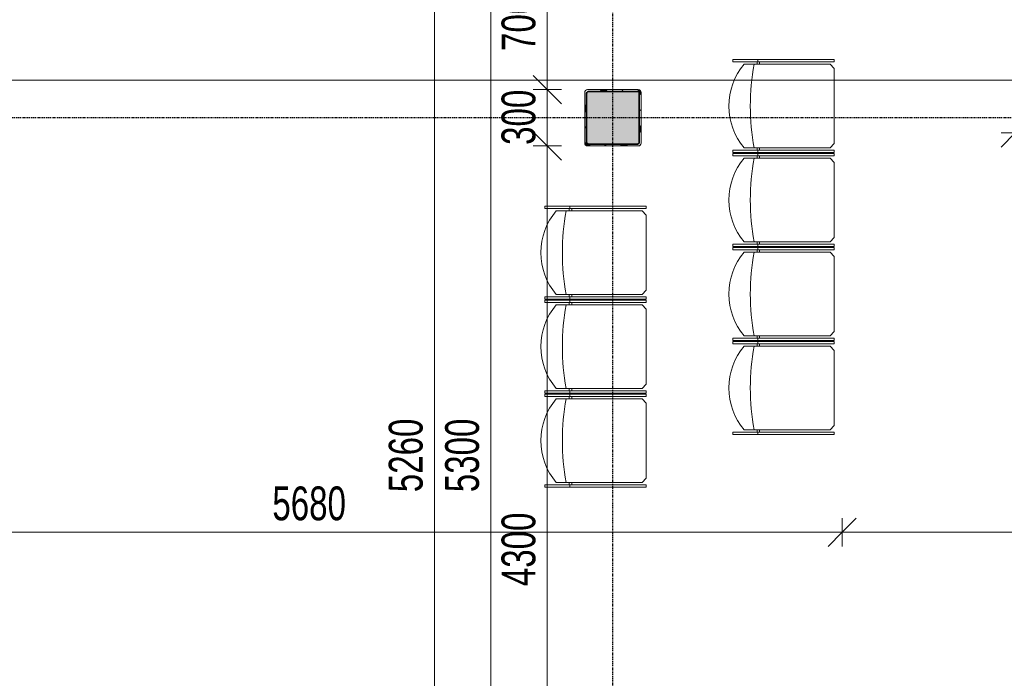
# Model space of a CAD drawing. Header units: millimetres. Extents: x -80560 to 110805, y -11020 to 52719.
# Tile 59 of 152: x 58738 to 63977, y 19618 to 23122. Entities that reach past the tile are written whole.
import ezdxf

# ---------------------------------------------------------------- set-up
doc = ezdxf.new("R2010")
doc.units = ezdxf.units.MM
doc.linetypes.add('CENTER2', pattern=[20, 8, -4, 4, -4])
doc.linetypes.add('DASHED2-1', pattern=[3, 2, -1])
for name, color, linetype, lineweight in [('A-ANNO-DIMS', 211, 'Continuous', 9), ('A-ANNO-DIMS-100', 211, 'Continuous', 9), ('A-FLOR-OVHD', 1, 'DASHED2-1', 18), ('I-FURN', 30, 'Continuous', 18), ('S-COLS', 52, 'Continuous', 18), ('S-GRID', 1, 'Continuous', 9)]:
    doc.layers.add(name, color=color, linetype=linetype, lineweight=lineweight)
doc.styles.add('Arial_6', font='arial.ttf', dxfattribs={"width": 0.7, "height": 180})
doc.dimstyles.new('n3o_1_8', dxfattribs={"dimscale": 304.8, "dimtxt": 183.646692, "dimasz": 0.492126, "dimexe": 0.246063, "dimexo": 0.0625, "dimgap": 0.032808, "dimtad": 1, "dimdec": 0, "dimdsep": 46, "dimtxsty": 'Arial_6', "dimblk1": 'OBLIQUE', "dimblk2": 'OBLIQUE', "dimsah": 1, "dimcen": 0.09, "dimdle": 0.246063, "dimazin": 0, "dimtfac": 1, "dimtdec": 4, "dimtix": 1, "dimtmove": 0, "dimatfit": 3, "dimfxl": 0.246063, "dimfxlon": 1, "dimtvp": 1, "dimtolj": 1, "dimtzin": 0, "dimarcsym": 2})
doc.dimstyles.new('n3o_1_8_3', dxfattribs={"dimscale": 304.8, "dimtxt": 183.646692, "dimasz": 0.492126, "dimexe": 0.246063, "dimexo": 0.0625, "dimgap": 0.032808, "dimtad": 1, "dimdec": 0, "dimdsep": 46, "dimtxsty": 'Arial_6', "dimblk1": 'OBLIQUE', "dimblk2": 'OBLIQUE', "dimsah": 1, "dimcen": 0.09, "dimdle": 0.246063, "dimazin": 0, "dimtfac": 1, "dimtdec": 4, "dimtix": 1, "dimtmove": 0, "dimatfit": 3, "dimfxl": 0.246063, "dimfxlon": 1, "dimtvp": 1, "dimtolj": 1, "dimtzin": 0, "dimarcsym": 2})

# ---------------------------------------------------------------- blocks, each defined once
blk = doc.blocks.new('NLRS_28_SCO_UN_staalkolom koker betongevuld_gen_CGA - kolom D-V222-DO_00 begane grond')
at = {"layer": 'S-COLS', "lineweight": 5}
h = blk.add_hatch(dxfattribs=at)
h.set_pattern_fill('FP_190', color=256, style=0, pattern_type=2)
h.set_pattern_definition([(45, (-37000, -22600), (-99.99975, 99.99975), []), (45, (-36915, -22600), (-99.99975, 99.99975), []), (45, (-36910, -22600), (-99.99975, 99.99975), []), (45, (-36905, -22600), (-99.99975, 99.99975), []), (45, (-36900, -22600), (-99.99975, 99.99975), []), (45, (-36895, -22600), (-99.99975, 99.99975), []), (45, (-36890, -22600), (-99.99975, 99.99975), []), (45, (-36885, -22600), (-99.99975, 99.99975), [])])
h.paths.add_polyline_path([(-135, -150), (135, -150), (145.6, -145.6), (150, -135), (150, 135), (145.6, 145.6), (135, 150), (-135, 150), (-145.6, 145.6), (-150, 135), (-150, -135), (-145.6, -145.6)], flags=0)
h.paths.add_polyline_path([(130, -140), (-130, -140), (-137.1, -137.1), (-140, -130), (-140, 130), (-137.1, 137.1), (-130, 140), (130, 140), (137.1, 137.1), (140, 130), (140, -130), (137.1, -137.1)], flags=0)
at = {"layer": 'S-COLS', "lineweight": 9}
blk.add_hatch(color=256, dxfattribs=at).paths.add_polyline_path([(130, -140), (137.1, -137.1), (140, -130), (140, 130), (137.1, 137.1), (130, 140), (-130, 140), (-137.1, 137.1), (-140, 130), (-140, -130), (-137.1, -137.1), (-130, -140)], flags=0)
at = {"layer": 'S-COLS'}
for p, q in [((-150, 135), (-150, -135)), ((-140, -130), (-140, 130)), ((135, 150), (-135, 150)), ((-130, 140), (130, 140)), ((140, 130), (140, -130)), ((150, -135), (150, 135)), ((-135, -150), (135, -150)), ((130, -140), (-130, -140))]:
    blk.add_line(p, q, dxfattribs=at)
at = {"layer": 'S-COLS', "lineweight": 35}
for p, q in [((-140, 130), (-140, -130)), ((130, 140), (-130, 140)), ((140, -130), (140, 130)), ((-130, -140), (130, -140))]:
    blk.add_line(p, q, dxfattribs=at)
at = {"layer": 'S-COLS'}
for centre, radius, start, end in [((-135, 135), 15, 90, 180), ((-130, 130), 10, 90, 180), ((130, 130), 10, 0, 90), ((135, 135), 15, 360, 90), ((-135, -135), 15, 180, 270), ((-130, -130), 10, 180, 270), ((130, -130), 10, 270, 0), ((135, -135), 15, 270, 360)]:
    blk.add_arc(centre, radius, start, end, dxfattribs=at)
at = {"layer": 'S-COLS', "lineweight": 35}
for centre, start, end in [((-130, 130), 90, 180), ((130, 130), 360, 90), ((-130, -130), 180, 270), ((130, -130), 270, 360)]:
    blk.add_arc(centre, 10, start, end, dxfattribs=at)
blk = doc.blocks.new('19112_SW_LeonardoCollege_R2020_rvt-1-DO_00 begane grond')
at = {"color": 50, "lineweight": 9}
blk.add_blockref('NLRS_28_SCO_UN_staalkolom koker betongevuld_gen_CGA - kolom D-V222-DO_00 begane grond', (37000, 22600), dxfattribs=at)
blk = doc.blocks.new('Stacking-Chair-KI-Maestro _1_ - Seat _ Back Cushion-32528548-DO_00 begane grond')
at = {"layer": 'I-FURN'}
for p, q in [((-234.9, 280.5), (-247.6, 280.5)), ((-247.6, -259.2), (-247.6, 280.5)), ((-234.9, -259.2), (-234.9, 280.5)), ((-222.3, 258.1), (-199.9, 280.5)), ((-199.9, 280.5), (199.9, 280.5)), ((222.3, 258.1), (199.9, 280.5)), ((235, 280.5), (247.7, 280.5)), ((235, -259.2), (235, 280.5)), ((247.7, -259.2), (247.7, 280.5)), ((-222.3, -199.1), (-222.3, 258.1)), ((222.3, -199.1), (222.3, 258.1)), ((-234.9, -125.9), (-247.6, -125.9)), ((-234.9, -116.7), (-222.3, -116.7)), ((-234.9, -129.4), (-222.3, -129.4)), ((235, -116.7), (222.3, -116.7)), ((235, -129.4), (222.3, -129.4)), ((235, -125.9), (247.7, -125.9)), ((-234.9, -259.2), (-247.6, -259.2)), ((235, -259.2), (247.7, -259.2))]:
    blk.add_line(p, q, dxfattribs=at)
for centre, radius, start, end in [((0, 1041.2), 1207.5, 259.3901, 270), ((0, 1041.2), 1207.5, 270, 280.6099), ((0, 63.5), 344.1, 229.7567, 270), ((0, 63.5), 344.1, 270, 310.2433)]:
    blk.add_arc(centre, radius, start, end, dxfattribs=at)
blk = doc.blocks.new('DIMBLOCK32-DO_00 begane grond')
at = {"layer": 'A-ANNO-DIMS-100'}
for p, q in [((64035, 22519.2), (64110, 22594.2)), ((64035, 22594.2), (64035, 22444.2)), ((64035, 22519.2), (64035, 22594.2)), ((65035, 22519.2), (65110, 22594.2)), ((65035, 22594.2), (65035, 22444.2)), ((65035, 22519.2), (65035, 22594.2)), ((63960, 22519.2), (65110, 22519.2)), ((64035, 22519.2), (63960, 22444.2)), ((65035, 22519.2), (64960, 22444.2))]:
    blk.add_line(p, q, dxfattribs=at)
at = {"layer": 'A-ANNO-DIMS-100', "color": 0, "insert": (64342.9, 22762.9), "char_height": 180, "width": 461.094, "attachment_point": 1, "line_spacing_factor": 0.941778, "style": 'Arial_6'}
blk.add_mtext('1000', dxfattribs=at)
blk = doc.blocks.new('_Oblique')
at = {"color": 0, "linetype": 'ByBlock', "lineweight": -2}
blk.add_line((-0.5, -0.5), (0.5, 0.5), dxfattribs=at)
blk = doc.blocks.new('DIMBLOCK201-DO_00 begane grond')
at = {"layer": 'A-ANNO-DIMS-100'}
for p, q in [((61245.8, 23450), (61170.8, 23525)), ((61320.8, 23450), (61170.8, 23450)), ((61245.8, 23450), (61245.8, 18150)), ((61245.8, 23450), (61320.8, 23375)), ((61245.8, 23450), (61320.8, 23450)), ((61245.8, 18150), (61170.8, 18225)), ((61320.8, 18150), (61170.8, 18150)), ((61245.8, 18150), (61320.8, 18075)), ((61245.8, 18150), (61320.8, 18150))]:
    blk.add_line(p, q, dxfattribs=at)
at = {"layer": 'A-ANNO-DIMS-100', "color": 0, "insert": (61002.1, 20607.9), "char_height": 180, "width": 461.094, "attachment_point": 1, "rotation": 90, "line_spacing_factor": 0.941778, "style": 'Arial_6'}
blk.add_mtext('5300', dxfattribs=at)
blk = doc.blocks.new('DIMBLOCK246-DO_00 begane grond')
at = {"layer": 'A-ANNO-DIMS-100'}
for p, q in [((57434.8, 20394.8), (57509.8, 20469.8)), ((57434.8, 20469.8), (57434.8, 20319.8)), ((57434.8, 20394.8), (57434.8, 20469.8)), ((63114.8, 20394.8), (63189.8, 20469.8)), ((63114.8, 20469.8), (63114.8, 20319.8)), ((63114.8, 20394.8), (63114.8, 20469.8)), ((57434.8, 20394.8), (57359.8, 20319.8)), ((57434.8, 20394.8), (63114.8, 20394.8)), ((63114.8, 20394.8), (63039.8, 20319.8))]:
    blk.add_line(p, q, dxfattribs=at)
at = {"layer": 'A-ANNO-DIMS-100', "color": 0, "insert": (60082.7, 20638.5), "char_height": 180, "width": 461.094, "attachment_point": 1, "line_spacing_factor": 0.941778, "style": 'Arial_6'}
blk.add_mtext('5680', dxfattribs=at)
blk = doc.blocks.new('DIMBLOCK247-DO_00 begane grond')
at = {"layer": 'A-ANNO-DIMS-100'}
for p, q in [((63114.8, 20394.8), (63189.8, 20469.8)), ((63114.8, 20469.8), (63114.8, 20319.8)), ((63114.8, 20394.8), (63114.8, 20469.8)), ((78076.8, 20394.8), (78151.8, 20469.8)), ((78076.8, 20469.8), (78076.8, 20319.8)), ((78076.8, 20394.8), (78076.8, 20469.8)), ((63114.8, 20394.8), (63039.8, 20319.8)), ((63114.8, 20394.8), (78076.8, 20394.8)), ((78076.8, 20394.8), (78001.8, 20319.8))]:
    blk.add_line(p, q, dxfattribs=at)
at = {"layer": 'A-ANNO-DIMS-100', "color": 0, "insert": (70355.7, 20638.5), "char_height": 180, "width": 576.368, "attachment_point": 1, "line_spacing_factor": 0.941778, "style": 'Arial_6'}
blk.add_mtext('14962', dxfattribs=at)
blk = doc.blocks.new('DIMBLOCK423-DO_00 begane grond')
at = {"layer": 'A-ANNO-DIMS-100'}
for p, q in [((61545.8, 23450), (61470.8, 23525)), ((61545.8, 23525), (61545.8, 22750)), ((61620.8, 23450), (61470.8, 23450)), ((61545.8, 23450), (61620.8, 23375)), ((61545.8, 23450), (61620.8, 23450)), ((61545.8, 22750), (61470.8, 22825)), ((61470.8, 22750), (61620.8, 22750)), ((61545.8, 22750), (61470.8, 22750)), ((61545.8, 22750), (61620.8, 22675))]:
    blk.add_line(p, q, dxfattribs=at)
at = {"layer": 'A-ANNO-DIMS-100', "color": 0, "insert": (61302.1, 22955.9), "char_height": 180, "width": 345.821, "attachment_point": 1, "rotation": 90, "line_spacing_factor": 0.941778, "style": 'Arial_6'}
blk.add_mtext('700', dxfattribs=at)
blk = doc.blocks.new('DIMBLOCK424-DO_00 begane grond')
at = {"layer": 'A-ANNO-DIMS-100'}
for p, q in [((61545.8, 22750), (61470.8, 22825)), ((61470.8, 22750), (61620.8, 22750)), ((61545.8, 22750), (61470.8, 22750)), ((61545.8, 22750), (61545.8, 22450)), ((61545.8, 22750), (61620.8, 22675)), ((61545.8, 22450), (61470.8, 22525)), ((61470.8, 22450), (61620.8, 22450)), ((61545.8, 22450), (61470.8, 22450)), ((61545.8, 22450), (61620.8, 22375))]:
    blk.add_line(p, q, dxfattribs=at)
at = {"layer": 'A-ANNO-DIMS-100', "color": 0, "insert": (61302.1, 22455.9), "char_height": 180, "width": 345.821, "attachment_point": 1, "rotation": 90, "line_spacing_factor": 0.941778, "style": 'Arial_6'}
blk.add_mtext('300', dxfattribs=at)
blk = doc.blocks.new('DIMBLOCK425-DO_00 begane grond')
at = {"layer": 'A-ANNO-DIMS-100'}
for p, q in [((61545.8, 22450), (61470.8, 22525)), ((61470.8, 22450), (61620.8, 22450)), ((61545.8, 22450), (61470.8, 22450)), ((61545.8, 22450), (61545.8, 18075)), ((61545.8, 22450), (61620.8, 22375)), ((61545.8, 18150), (61470.8, 18225)), ((61620.8, 18150), (61470.8, 18150)), ((61545.8, 18150), (61620.8, 18075)), ((61545.8, 18150), (61620.8, 18150))]:
    blk.add_line(p, q, dxfattribs=at)
at = {"layer": 'A-ANNO-DIMS-100', "color": 0, "insert": (61302.1, 20107.9), "char_height": 180, "width": 461.094, "attachment_point": 1, "rotation": 90, "line_spacing_factor": 0.941778, "style": 'Arial_6'}
blk.add_mtext('4300', dxfattribs=at)
blk = doc.blocks.new('DIMBLOCK427-DO_00 begane grond')
at = {"layer": 'A-ANNO-DIMS-100'}
for p, q in [((60945.8, 23430), (60870.8, 23505)), ((60870.8, 23430), (61020.8, 23430)), ((60945.8, 23430), (60870.8, 23430)), ((60945.8, 18170), (60945.8, 23430)), ((60945.8, 23430), (61020.8, 23355)), ((60945.8, 18170), (60870.8, 18245)), ((60870.8, 18170), (61020.8, 18170)), ((60945.8, 18170), (60870.8, 18170)), ((60945.8, 18170), (61020.8, 18095))]:
    blk.add_line(p, q, dxfattribs=at)
at = {"layer": 'A-ANNO-DIMS-100', "color": 0, "insert": (60702.1, 20607.9), "char_height": 180, "width": 461.094, "attachment_point": 1, "rotation": 90, "line_spacing_factor": 0.941778, "style": 'Arial_6'}
blk.add_mtext('5260', dxfattribs=at)

msp = doc.modelspace()

# ---------------------------------------------------------------- linework, layer by layer
at = {"layer": 'A-FLOR-OVHD'}
msp.add_line((78025.3, 22800), (57694.8, 22800), dxfattribs=at)
at = {"layer": 'S-GRID', "linetype": 'CENTER2', "lineweight": 25}
for p, q in [((61894.8, 4383.3), (61894.8, 52119.1)), ((110204.9, 22600), (29945.3, 22600))]:
    msp.add_line(p, q, dxfattribs=at)

# ---------------------------------------------------------------- block references
at = {"color": 250, "lineweight": 5}
msp.add_blockref('19112_SW_LeonardoCollege_R2020_rvt-1-DO_00 begane grond', (24894.8, 0), dxfattribs=at)
at = {"layer": 'I-FURN', "rotation": 270.0000000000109}
for p in [(62792, 22662.5), (62792, 22162.5), (61792, 21882.5), (62792, 21662.5), (61792, 21382.5), (62792, 21162.5), (61792, 20882.5)]:
    msp.add_blockref('Stacking-Chair-KI-Maestro _1_ - Seat _ Back Cushion-32528548-DO_00 begane grond', p, dxfattribs=at)

# ---------------------------------------------------------------- dimensions: what is measured, and where the dimension line sits
at = {"layer": 'A-ANNO-DIMS'}
for base, p1, p2, dimstyle, override, picture, middle in [((61245.8, 18150), (61320.8, 23450), (61320.8, 18150), 'n3o_1_8', {"dimpost": '<>', "dimfxl": 5300}, 'DIMBLOCK201-DO_00 begane grond', (61143.8, 20800)), ((61545.8, 22750), (61620.8, 23450), (61470.8, 22750), 'n3o_1_8_3', {"dimpost": '<>', "dimfxl": 715.891053}, 'DIMBLOCK423-DO_00 begane grond', (61443.9, 23100)), ((60945.8, 23430), (60870.8, 18170), (60870.8, 23430), 'n3o_1_8_3', {"dimpost": '<>', "dimfxl": 5260}, 'DIMBLOCK427-DO_00 begane grond', (60843.9, 20800)), ((61545.8, 22450), (61470.8, 22750), (61470.8, 22450), 'n3o_1_8_3', {"dimpost": '<>', "dimfxl": 300}, 'DIMBLOCK424-DO_00 begane grond', (61443.8, 22600)), ((61545.8, 18150), (61470.8, 22450), (61620.8, 18150), 'n3o_1_8_3', {"dimpost": '<>', "dimfxl": 4302.615484}, 'DIMBLOCK425-DO_00 begane grond', (61443.8, 20300))]:
    dim = msp.add_linear_dim(base=base, p1=p1, p2=p2, angle=90, dimstyle=dimstyle, override=override, dxfattribs=at)
    dim.commit()
    dim.dimension.update_dxf_attribs({"geometry": picture, "text_midpoint": middle})
for base, p1, p2, override, picture, middle in [((65035, 22519.2), (64035, 22594.2), (65035, 22594.2), {"dimpost": '<>', "dimfxl": 1000}, 'DIMBLOCK32-DO_00 begane grond', (64535, 22621.1)), ((63114.8, 20394.8), (57434.8, 20469.8), (63114.8, 20469.8), {"dimpost": '<>', "dimfxl": 5680}, 'DIMBLOCK246-DO_00 begane grond', (60274.8, 20496.7)), ((78076.8, 20394.8), (63114.8, 20469.8), (78076.8, 20469.8), {"dimpost": '<>', "dimfxl": 14962}, 'DIMBLOCK247-DO_00 begane grond', (70595.8, 20496.7))]:
    dim = msp.add_linear_dim(base=base, p1=p1, p2=p2, dimstyle='n3o_1_8', override=override, dxfattribs=at)
    dim.commit()
    dim.dimension.update_dxf_attribs({"geometry": picture, "text_midpoint": middle})

doc.saveas('drawing.dxf')
